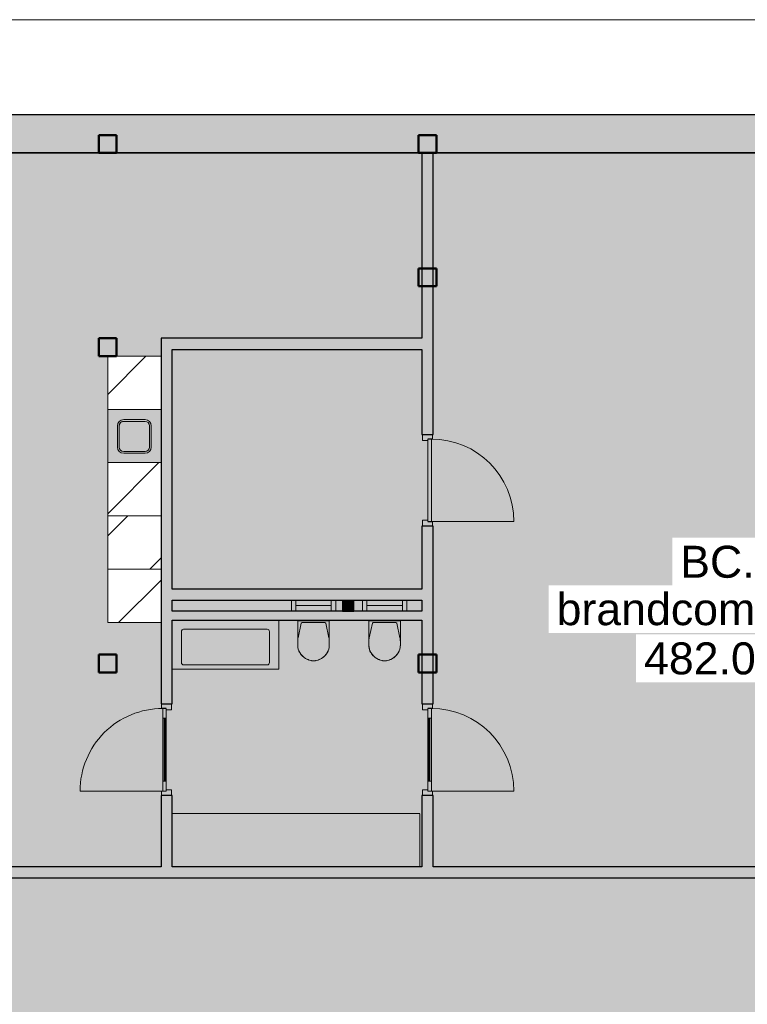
# Model space of a CAD drawing. Header units: millimetres. Extents: x 1000 to 188789, y -4122 to 39732.
# Tile 25 of 86: x 32709 to 40900, y 28612 to 39700. Entities that reach past the tile are written whole.
import ezdxf

# ---------------------------------------------------------------- set-up
doc = ezdxf.new("R2010")
doc.units = ezdxf.units.MM
doc.linetypes.add('THO_hhidden', pattern=[2.5, 1.5, -1])
doc.layers.add('A-AREA-BNDY', color=1, linetype='Continuous', lineweight=50, true_color=0xff0000)
doc.layers.add('A-DETL', color=7, linetype='Continuous', lineweight=13, true_color=0x00a600)
for name, color, linetype, lineweight in [('A-AREA-IDEN', 7, 'Continuous', 13), ('A-AREA-PATT', 7, 'Continuous', 13), ('A-DETL-GENF', 7, 'Continuous', 13), ('A-DOOR', 7, 'Continuous', 13), ('A-GENM', 7, 'Continuous', 13), ('A-WALL-PATT', 7, 'Continuous', 18), ('I-WALL', 7, 'Continuous', 18), ('P-SANR-FIXT', 7, 'Continuous', 13), ('S-COLS-SYMB', 7, 'Continuous', 50)]:
    doc.layers.add(name, color=color, linetype=linetype, lineweight=lineweight)
doc.styles.add('Arial', font='arial.ttf', dxfattribs={"height": 360})

# ---------------------------------------------------------------- blocks, each defined once
blk = doc.blocks.new('NLRS_32_DO_WPB_binnen deurkozijn hout_gen_tho - enkele deur met glas_ rechtsdraaiend-2036025-00 begane grond _peil_ BC')
at = {"layer": 'A-DOOR'}
for p, q in [((-467, 0), (-517, 0)), ((-467, -54), (-467, 0)), ((467, -54), (467, 0)), ((467, 0), (517, 0)), ((-450, -114), (-450, -54)), ((450, -114), (450, -54)), ((-517, -114), (-450, -114)), ((517, -114), (450, -114))]:
    blk.add_line(p, q, dxfattribs=at)
blk = doc.blocks.new('NLRS_32_DO_UN_deur_gen_tho - deur met glasvlak_ rechtsdraaiend-1905435-00 begane grond _peil_ BC')
at = {"layer": 'A-DETL-GENF'}
for p, q in [((-465, 0), (-465, 930)), ((-465, 0), (465, 0)), ((-465, -40), (-465, 0)), ((-465, -40), (465, -40)), ((465, -40), (465, 0))]:
    blk.add_line(p, q, dxfattribs=at)
blk.add_arc((-465, 0), 930, 360, 90, dxfattribs=at)
at = {"layer": 'A-GENM', "lineweight": 18}
for p, q in [((-355, 0), (-465, 0)), ((-465, 0), (-465, -40)), ((-355, -40), (-355, 0)), ((465, 0), (355, 0)), ((355, 0), (355, -40)), ((465, -40), (465, 0)), ((-465, -40), (-355, -40)), ((355, -40), (465, -40))]:
    blk.add_line(p, q, dxfattribs=at)
at = {"layer": 'A-GENM'}
for p, q in [((-355, 0), (355, 0)), ((355, 0), (-224, 0)), ((198, 0), (355, 0)), ((355, -40), (-355, -40)), ((355, -40), (-224, -40)), ((355, -40), (-224, -40)), ((198, -40), (355, -40)), ((198, -40), (355, -40))]:
    blk.add_line(p, q, dxfattribs=at)
blk = doc.blocks.new('NLRS_32_DO_WPB_binnen deurkozijn hout_gen_tho - enkele deur_ linksdraaiend-V1-00 begane grond _peil_ BC')
at = {"layer": 'A-DOOR'}
for p, q in [((-467, 0), (-517, 0)), ((-467, -54), (-467, 0)), ((467, -54), (467, 0)), ((467, 0), (517, 0)), ((-450, -114), (-450, -54)), ((450, -114), (450, -54)), ((-517, -114), (-450, -114)), ((517, -114), (450, -114))]:
    blk.add_line(p, q, dxfattribs=at)
blk = doc.blocks.new('NLRS_32_DO_UN_deur_gen_tho - dichte deur_ linksdraaiend-1904965-00 begane grond _peil_ BC')
at = {"layer": 'A-DETL-GENF'}
for p, q in [((465, 0), (465, 930)), ((-465, 0), (465, 0)), ((-465, -40), (-465, 0)), ((-465, -40), (465, -40)), ((465, -40), (465, 0))]:
    blk.add_line(p, q, dxfattribs=at)
blk.add_arc((465, 0), 930, 90, 180, dxfattribs=at)
at = {"layer": 'A-GENM', "lineweight": 18}
for p, q in [((465, 0), (-465, 0)), ((-465, 0), (-465, -40)), ((465, -40), (465, 0)), ((-465, -40), (465, -40))]:
    blk.add_line(p, q, dxfattribs=at)
blk = doc.blocks.new('NLRS_28_SCO_UN_koker_gen_bcb - K200_200_12_5-2195922-00 begane grond _peil_ BC')
at = {"layer": 'S-COLS-SYMB'}
for p, q in [((-100, 100), (100, 100)), ((-100, 100), (-100, -100)), ((100, 100), (100, -100)), ((-100, -100), (100, -100))]:
    blk.add_line(p, q, dxfattribs=at)
blk = doc.blocks.new('NLRS_32_DO_WPB_binnen deurkozijn hout_gen_tho - enkele deur met glas_ linksdraaiend-V64-00 begane grond _peil_ BC')
at = {"layer": 'A-DOOR'}
for p, q in [((-467, 0), (-517, 0)), ((-467, -54), (-467, 0)), ((467, -54), (467, 0)), ((467, 0), (517, 0)), ((-450, -114), (-450, -54)), ((450, -114), (450, -54)), ((-517, -114), (-450, -114)), ((517, -114), (450, -114))]:
    blk.add_line(p, q, dxfattribs=at)
blk = doc.blocks.new('NLRS_32_DO_UN_deur_gen_tho - deur met glasvlak_ linksdraaiend-1905430-00 begane grond _peil_ BC')
at = {"layer": 'A-DETL-GENF'}
for p, q in [((465, 0), (465, 930)), ((-465, 0), (465, 0)), ((-465, -40), (-465, 0)), ((-465, -40), (465, -40)), ((465, -40), (465, 0))]:
    blk.add_line(p, q, dxfattribs=at)
blk.add_arc((465, 0), 930, 90, 180, dxfattribs=at)
at = {"layer": 'A-GENM', "lineweight": 18}
for p, q in [((-355, 0), (-465, 0)), ((-465, 0), (-465, -40)), ((-355, -40), (-355, 0)), ((465, 0), (355, 0)), ((355, 0), (355, -40)), ((465, -40), (465, 0)), ((-465, -40), (-355, -40)), ((355, -40), (465, -40))]:
    blk.add_line(p, q, dxfattribs=at)
at = {"layer": 'A-GENM'}
for p, q in [((355, 0), (-355, 0)), ((-198, 0), (-355, 0)), ((-355, 0), (224, 0)), ((355, -40), (-355, -40)), ((-198, -40), (-355, -40)), ((-355, -40), (224, -40))]:
    blk.add_line(p, q, dxfattribs=at)
blk = doc.blocks.new('NLRS_01_GM_WPB_dummy placeholder_gen_tho - verschoonmeubel 2790x600x900-2183859-00 begane grond _peil_ BC')
at = {"layer": 'A-GENM', "linetype": 'THO_hhidden', "true_color": 0xdcf8f8}
blk.add_hatch(color=7, dxfattribs=at).paths.add_polyline_path([(240, 300), (-1395, 300), (-1395, -300), (1395, -300), (1395, 300)])
at = {"layer": 'A-GENM', "linetype": 'THO_hhidden'}
for p, q in [((-1395, 300), (-1395, -300)), ((-1395, -300), (1395, -300))]:
    blk.add_line(p, q, dxfattribs=at)
blk = doc.blocks.new('NLRS_32_DO_UN_glasvlakvulling_gen_tho - enkelglas-1905434-00 begane grond _peil_ BC')
at = {"layer": 'A-GENM', "true_color": 0xd7e6e6}
blk.add_hatch(color=254, dxfattribs=at).paths.add_polyline_path([(-355, -31), (-355, -41), (355, -41), (355, -31), (173, -31)])
at = {"layer": 'A-GENM', "lineweight": 18}
for p, q in [((355, -31), (-355, -31)), ((-355, -31), (-355, -41)), ((-355, -41), (355, -41)), ((355, -41), (355, -31))]:
    blk.add_line(p, q, dxfattribs=at)
blk = doc.blocks.new('NLRS_74_PF_UN_av_geb_bcb - 300 Varicor active 187_6 cm wit-1976409-00 begane grond _peil_ BC')
at = {"layer": 'P-SANR-FIXT'}
for p, q in [((-470, -105), (470, -105)), ((600, -555), (600, 0)), ((-495, -480), (-495, -130)), ((495, -130), (495, -480)), ((470, -505), (-470, -505)), ((-600, -555), (600, -555))]:
    blk.add_line(p, q, dxfattribs=at)
for centre, start, end in [((-470, -130), 90, 180), ((470, -130), 360, 90), ((-470, -480), 180, 270), ((470, -480), 270, 360)]:
    blk.add_arc(centre, 25, start, end, dxfattribs=at)
blk = doc.blocks.new('NLRS_01_GM_WPB_dummy placeholder_gen_tho - kast 600x600x2100-V65-00 begane grond _peil_ BC')
at = {"layer": 'A-GENM', "true_color": 0x808080}
h = blk.add_hatch(dxfattribs=at)
h.set_pattern_fill('FP_66', color=8, style=0, pattern_type=2)
h.set_pattern_definition([(45, (-33999.64, -33212.5), (-424.264, 424.264), [])])
h.paths.add_polyline_path([(300, -300), (300, 300), (-300, 300), (-300, -300), (250, -300)])
at = {"layer": 'A-GENM', "linetype": 'THO_hhidden'}
for p, q in [((300, 300), (-300, 300)), ((-300, 300), (-300, -300)), ((300, -300), (300, 300)), ((-300, -300), (300, -300))]:
    blk.add_line(p, q, dxfattribs=at)
blk = doc.blocks.new('NLRS_01_GM_WPB_dummy placeholder_gen_tho - kast 600x600x2100-V66-00 begane grond _peil_ BC')
at = {"layer": 'A-GENM', "true_color": 0x808080}
h = blk.add_hatch(dxfattribs=at)
h.set_pattern_fill('FP_67', color=8, style=0, pattern_type=2)
h.set_pattern_definition([(45, (-33999.64, -33812.5), (-424.264, 424.264), [])])
h.paths.add_polyline_path([(300, -300), (300, 300), (-300, 300), (-300, -300), (250, -300)])
at = {"layer": 'A-GENM', "linetype": 'THO_hhidden'}
for p, q in [((300, 300), (-300, 300)), ((-300, 300), (-300, -300)), ((300, -300), (300, 300)), ((-300, -300), (300, -300))]:
    blk.add_line(p, q, dxfattribs=at)
blk = doc.blocks.new('NLRS_01_GM_WPB_dummy placeholder_gen_tho - kast 600x600x2100-V67-00 begane grond _peil_ BC')
at = {"layer": 'A-GENM', "true_color": 0x808080}
h = blk.add_hatch(dxfattribs=at)
h.set_pattern_fill('FP_68', color=8, style=0, pattern_type=2)
h.set_pattern_definition([(45, (-33999.64, -34412.5), (-424.264, 424.264), [])])
h.paths.add_polyline_path([(300, -300), (300, 300), (-300, 300), (-300, -300), (250, -300)])
at = {"layer": 'A-GENM', "linetype": 'THO_hhidden'}
for p, q in [((300, 300), (-300, 300)), ((-300, 300), (-300, -300)), ((300, -300), (300, 300)), ((-300, -300), (300, -300))]:
    blk.add_line(p, q, dxfattribs=at)
blk = doc.blocks.new('NLRS_01_GM_WPB_dummy placeholder_gen_tho - kast 600x600x2100-V68-00 begane grond _peil_ BC')
at = {"layer": 'A-GENM', "true_color": 0x808080}
h = blk.add_hatch(dxfattribs=at)
h.set_pattern_fill('FP_69', color=8, style=0, pattern_type=2)
h.set_pattern_definition([(45, (-33999.64, -35612.5), (-424.264, 424.264), [])])
h.paths.add_polyline_path([(300, -300), (300, 300), (-300, 300), (-300, -300)])
at = {"layer": 'A-GENM', "linetype": 'THO_hhidden'}
for p, q in [((300, 300), (-300, 300)), ((-300, 300), (-300, -300)), ((300, -300), (300, 300)), ((-300, -300), (300, -300))]:
    blk.add_line(p, q, dxfattribs=at)
blk = doc.blocks.new('NLRS_73_PF_UN_rvs gootsteen enkel 340x340 ic6zrl2n_gen_bcb - RVS gootsteen enkel 340x340-1972238-00 begane grond _peil_ BC')
at = {"layer": 'P-SANR-FIXT'}
for p, q in [((-81, 20), (-120, 20)), ((-120, 0), (-81, 0)), ((120, 20), (-81, 20)), ((-81, 0), (120, 0)), ((-190, -50), (-190, -290)), ((-170, -290), (-170, -50)), ((170, -50), (170, -290)), ((190, -290), (190, -50)), ((120, -340), (-120, -340)), ((-120, -360), (120, -360))]:
    blk.add_line(p, q, dxfattribs=at)
for centre, radius, start, end in [((-120, -50), 70, 90, 180), ((120, -50), 70, 0, 90), ((120, -50), 50, 0, 90), ((-120, -50), 50, 90, 180), ((-120, -50), 50, 165.9822, 180), ((-120, -50), 50, 151.917, 161.4219), ((-120, -50), 50, 137.768, 146.5606), ((-120, -50), 50, 123.4394, 132.232), ((-120, -50), 50, 108.5781, 118.083), ((-120, -50), 50, 90, 104.0178), ((-120, -290), 70, 180, 270), ((-120, -290), 50, 180, 270), ((120, -290), 70, 270, 360), ((120, -290), 50, 270, 0)]:
    blk.add_arc(centre, radius, start, end, dxfattribs=at)
blk = doc.blocks.new('NLRS_74_PF_UN_wandtoilet combinatie compleet hoog _950x2400_ 0l8atrse_gen_bcb - wandtoilet combinatie compleet hoog _950x2400_-1932330-00 begane grond _peil_ BC')
at = {"layer": 'P-SANR-FIXT'}
for p, q in [((-250, -122), (-250, 0)), ((-200, 0), (-200, -122)), ((200, -122), (200, 0)), ((250, 0), (250, -122)), ((-150, -60), (-200, -60)), ((-150, -60), (150, -60)), ((200, -60), (150, -60)), ((-180, -223), (-180, -230)), ((-180, -230), (-170, -230)), ((-180, -230), (-170, -230)), ((-178, -223), (-178, -463)), ((-138, -259), (-173, -421)), ((170, -230), (-170, -230)), ((128, -251), (-128, -251)), ((-114, -231), (-84, -231)), ((0, -231), (-84, -231)), ((84, -231), (2, -231)), ((84, -231), (114, -231)), ((173, -421), (138, -259)), ((170, -230), (180, -230)), ((170, -230), (180, -230)), ((177, -463), (177, -223)), ((180, -230), (180, -223)), ((-178, -463), (-178, -507)), ((177, -507), (177, -463))]:
    blk.add_line(p, q, dxfattribs=at)
for centre, radius, start, end in [((-128, -261), 10, 90, 167.8308), ((-128, -261), 10, 102.9718, 128.9154), ((128, -261), 10, 12.1692, 90), ((128, -261), 10, 12.1692, 90), ((22, -463), 200, 167.8308, 180), ((-23, -463), 200, 360, 12.1692), ((-13, -507), 165, 180, 193.9933), ((-12, -507), 165, 180.0039, 209.7886), ((12, -507), 165, 330.2114, 359.9961), ((12, -507), 165, 346.0067, 360), ((-13, -507), 165, 198.5148, 208.0124), ((10, -489), 193, 211.025, 267.0215), ((-13, -507), 165, 212.8597, 218.7063), ((-1, -498), 180, 218.7063, 225.4013), ((12, -485), 198, 225.4013, 237.8044), ((12, -485), 198, 244.6923, 251.2841), ((-10, -489), 193, 272.9785, 328.975), ((-12, -485), 198, 288.7159, 295.3077), ((-12, -485), 198, 302.1956, 314.5987), ((1, -498), 180, 314.5987, 321.2937), ((12, -507), 165, 321.2937, 327.1403), ((12, -507), 165, 331.9876, 341.4852), ((12, -485), 198, 257.5783, 262.6106), ((0, -576), 106, 262.6106, 268.0204), ((0, -576), 106, 271.9796, 277.3894), ((-12, -485), 198, 277.3894, 282.4217)]:
    blk.add_arc(centre, radius, start, end, dxfattribs=at)
blk = doc.blocks.new('NLRS_74_PF_UN_wandtoilet combinatie compleet hoog _950x2400_ 0l8atrse_gen_bcb - wandtoilet combinatie compleet hoog _950x2400_-V81-00 begane grond _peil_ BC')
at = {"layer": 'P-SANR-FIXT'}
for p, q in [((-250, -123), (-250, 0)), ((-200, 0), (-200, -123)), ((200, -123), (200, 0)), ((250, 0), (250, -123)), ((-150, -60), (-200, -60)), ((-150, -60), (150, -60)), ((200, -60), (150, -60)), ((-180, -223), (-180, -230)), ((-180, -230), (-170, -230)), ((-180, -230), (-170, -230)), ((-178, -223), (-178, -463)), ((-138, -259), (-173, -421)), ((170, -230), (-170, -230)), ((128, -251), (-128, -251)), ((-114, -231), (-84, -231)), ((0, -231), (-84, -231)), ((84, -231), (2, -231)), ((84, -231), (114, -231)), ((173, -421), (138, -259)), ((170, -230), (180, -230)), ((170, -230), (180, -230)), ((177, -463), (177, -223)), ((180, -230), (180, -223)), ((-178, -463), (-178, -507)), ((177, -507), (177, -463))]:
    blk.add_line(p, q, dxfattribs=at)
for centre, radius, start, end in [((-128, -261), 10, 90, 167.8308), ((-128, -261), 10, 102.9718, 128.9154), ((128, -261), 10, 12.1692, 90), ((128, -261), 10, 12.1692, 90), ((22, -463), 200, 167.8308, 180), ((-23, -463), 200, 360, 12.1692), ((-13, -507), 165, 180, 193.9933), ((-12, -507), 165, 180.0039, 209.7886), ((12, -507), 165, 330.2114, 359.9961), ((12, -507), 165, 346.0067, 360), ((-13, -507), 165, 198.5148, 208.0124), ((10, -489), 193, 211.025, 267.0215), ((-13, -507), 165, 212.8597, 218.7063), ((-1, -498), 180, 218.7063, 225.4013), ((12, -485), 198, 225.4013, 237.8044), ((12, -485), 198, 244.6923, 251.2841), ((-10, -489), 193, 272.9785, 328.975), ((-12, -485), 198, 288.7159, 295.3077), ((-12, -485), 198, 302.1674, 314.5987), ((1, -498), 180, 314.5987, 321.2937), ((12, -507), 165, 321.2937, 327.1403), ((12, -507), 165, 331.9876, 341.4852), ((12, -485), 198, 257.5783, 262.6106), ((0, -576), 106, 262.6106, 268.0204), ((0, -576), 106, 271.9796, 277.3894), ((-12, -485), 198, 277.3894, 282.4217)]:
    blk.add_arc(centre, radius, start, end, dxfattribs=at)
blk = doc.blocks.new('NLRS_33_GM_WPB_vloeropening schacht rechthoek_gen_tho - 125x125-2338696-00 begane grond _peil_ BC')
at = {"layer": 'A-GENM', "linetype": 'THO_hhidden', "true_color": 0xc8fac8}
blk.add_hatch(color=254, dxfattribs=at).paths.add_polyline_path([(125, -125), (125, 0), (0, 0), (0, -125)])
at = {"layer": 'A-GENM'}
for p, q in [((125, 0), (0, 0)), ((0, 0), (0, -125)), ((125, -125), (125, 0)), ((0, -125), (125, -125))]:
    blk.add_line(p, q, dxfattribs=at)
at = {"layer": 'A-GENM', "linetype": 'THO_hhidden'}
for p, q in [((0, 0), (0, -125)), ((125, 0), (0, 0)), ((0, 0), (125, -125)), ((0, -125), (125, 0)), ((125, -125), (125, 0)), ((0, -125), (125, -125))]:
    blk.add_line(p, q, dxfattribs=at)
blk = doc.blocks.new('NLRS_28_SCO_UN_koker_gen_bcb - K200_200_12_5-2419765-00 begane grond _peil_ BC')
at = {"layer": 'S-COLS-SYMB'}
for p, q in [((-100, 100), (100, 100)), ((-100, -100), (-100, 100)), ((100, -100), (100, 100)), ((-100, -100), (100, -100))]:
    blk.add_line(p, q, dxfattribs=at)

msp = doc.modelspace()

# ---------------------------------------------------------------- hatches: boundary and pattern name
at = {"layer": 'A-AREA-PATT', "true_color": 0xfae6e9}
h = msp.add_hatch(color=7, dxfattribs=at)
h.paths.add_polyline_path([(46712, 10000), (46712, 10600), (48037, 10600), (48037, 12200), (46857, 12200), (46857, 12217), (46872, 12217), (46872, 12215), (47815, 12215), (47815, 13000), (46872, 13000), (46872, 12987), (46857, 12987), (46857, 13027), (46872, 13027), (46872, 13015), (47815, 13015), (47815, 13872), (46872, 13872), (46872, 13797), (46857, 13797), (46857, 13872), (45215, 13872), (45215, 11034), (45090, 11034), (45090, 12050), (44490, 12050), (44490, 15650), (45090, 15650), (45090, 18037), (38087, 18037), (38087, 14094), (38237, 14094), (38237, 15019), (38287, 15019), (38287, 13019), (38237, 13019), (38237, 13944), (38087, 13944), (38087, 11375), (37362, 11375), (37362, 10000), (46225, 10000)])
h.paths.add_polyline_path([(37237, 10000), (37237, 11600), (37362, 11600), (37362, 11500), (37962, 11500), (37962, 18037), (37362, 18037), (37362, 18000), (37237, 18000), (37237, 18037), (37200, 18037), (37200, 18162), (39700, 18162), (39700, 18512), (42100, 18512), (42100, 18162), (44437, 18162), (44437, 18602), (44500, 18602), (44500, 19636), (44437, 19636), (44437, 20200), (44312, 20200), (44312, 20325), (44437, 20325), (44437, 21050), (41687, 21050), (41687, 24200), (41417, 24200), (41417, 24325), (42037, 24325), (42037, 24983), (42162, 24983), (42162, 24325), (44312, 24325), (44312, 24450), (44437, 24450), (44437, 26675), (42162, 26673), (42162, 26017), (42037, 26017), (42037, 28162), (42237, 28162), (42237, 28062), (43271, 28062), (43271, 28162), (51637, 28162), (51637, 28564), (51700, 28564), (51700, 29598), (51637, 29598), (51637, 30037), (30162, 30037), (30162, 29646), (30100, 29646), (30100, 28612), (30162, 28612), (30162, 28162), (37362, 28162), (37363, 27963), (37487, 27963), (37487, 27838), (37362, 27838), (37362, 26800), (39762, 26800), (39762, 26017), (39637, 26017), (39637, 26675), (39162, 26675), (39162, 26075), (37362, 26075), (37362, 24825), (39162, 24825), (39162, 24325), (39637, 24325), (39637, 24983), (39762, 24983), (39762, 24325), (40383, 24325), (40383, 24200), (40112, 24200), (40112, 21050), (37362, 21050), (37362, 20325), (37487, 20325), (37487, 20200), (37362, 20200), (37362, 20037), (30162, 20037), (30162, 19637), (30100, 19637), (30100, 18603), (30162, 18603), (30162, 18162), (30200, 18162), (30200, 18037), (30110, 18037), (30110, 15037), (29510, 15037), (29510, 14754), (29385, 14754), (29385, 15370), (26562, 15370), (26562, 13720), (29512, 13720), (29512, 13595), (26562, 13595), (26562, 10000), (30550, 10000), (30550, 13595), (30546, 13595), (30546, 13720), (30675, 13720), (30675, 10000), (33637, 10000), (33637, 13595), (31709, 13595), (31709, 13720), (31712, 13720), (31712, 15168), (31837, 15168), (31837, 16262), (31837, 16262), (31837, 16202), (31712, 16202), (31712, 16612), (31837, 16612), (31837, 17812), (31712, 17812), (31712, 18037), (31600, 18037), (31600, 18162), (33762, 18162), (33762, 18200), (35236, 18200), (35236, 18000), (33762, 18000), (33762, 15390), (34045, 15390), (34045, 15265), (33762, 15265), (33762, 10000), (35580, 10000)])
h.paths.add_polyline_path([(45136, 10162), (45126, 10162), (45126, 10872), (45136, 10872), (45136, 10762)])
h.paths.add_polyline_path([(48037, 12300), (48037, 12937), (47915, 12937), (47915, 12300)])
h.paths.add_polyline_path([(44728, 12765), (44923, 12767), (44928, 12767), (44945, 12774), (44960, 12786), (44970, 12800), (44977, 12817), (44980, 12835), (44978, 13091), (44967, 13114), (44958, 13125), (44953, 13130), (44931, 13141), (44921, 13144), (44894, 13145), (44654, 13143), (44631, 13133), (44620, 13123), (44615, 13119), (44607, 13105), (44601, 13091), (44600, 13075), (44600, 12835), (44602, 12817), (44609, 12800), (44621, 12785), (44638, 12773), (44652, 12767), (44670, 12765), (44709, 12765)])
h.paths.add_polyline_path([(48037, 13062), (48037, 13872), (47915, 13872), (47915, 13062), (47977, 13062)])
h.paths.add_polyline_path([(37297, 13564), (37237, 13564), (37237, 16036), (37362, 16036), (37362, 13564), (37357, 13564)])
h.paths.add_polyline_path([(35377, 13572), (35252, 13572), (35252, 15265), (35079, 15265), (35079, 15390), (35377, 15390), (35377, 13720)])
h.paths.add_polyline_path([(26609, 14409), (26609, 14409), (26765, 14418)])
h.paths.add_polyline_path([(37038, 18074), (36328, 18074), (36328, 18084), (37038, 18084)])
h.paths.add_polyline_path([(35580, 18074), (35398, 18074), (35398, 18084), (36108, 18084), (36108, 18074), (36097, 18074)])
h.paths.add_polyline_path([(34714, 18321), (34643, 18392), (34664, 18408), (34688, 18418), (34714, 18421), (34740, 18418), (34764, 18408), (34785, 18392), (34740, 18347)])
h.paths.add_polyline_path([(34714, 18221), (34688, 18225), (34664, 18235), (34643, 18251), (34714, 18321), (34785, 18251), (34764, 18235), (34740, 18225)])
h.paths.add_polyline_path([(34262, 18271), (34175, 18321), (34262, 18371), (34262, 18321)])
h.paths.add_polyline_path([(44015, 28284), (43944, 28355), (43965, 28371), (43989, 28381), (44015, 28384), (44041, 28381), (44065, 28371), (44085, 28355), (44041, 28310)])
h.paths.add_polyline_path([(44015, 28184), (43989, 28187), (43965, 28197), (43944, 28213), (44015, 28284), (44085, 28213), (44065, 28197), (44041, 28187)])
h.paths.add_polyline_path([(43563, 28234), (43476, 28284), (43563, 28334)])
h.paths.add_polyline_path([(33677, 30162), (34300, 30162), (34300, 30962), (34425, 30962), (34425, 30762), (37215, 30762), (37215, 30162), (37237, 30162), (37237, 30962), (37362, 30962), (37362, 30162), (44437, 30162), (44437, 30962), (44562, 30962), (44562, 30762), (47562, 30762), (47562, 30162), (48037, 30162), (48037, 30962), (48162, 30962), (48162, 30162), (51700, 30162), (51700, 33162), (52300, 33162), (52300, 33547), (52425, 33547), (52425, 32727), (52537, 32727), (52537, 32732), (52637, 32732), (52637, 32727), (53637, 32727), (53637, 32732), (53652, 32732), (53652, 32727), (55237, 32727), (55237, 35401), (52425, 35401), (52425, 34581), (52300, 34581), (52300, 36346), (52425, 36346), (52425, 35526), (55237, 35526), (55237, 38200), (52425, 38200), (52425, 37380), (52300, 37380), (52300, 38200), (44562, 38200), (44562, 33287), (48162, 33287), (48162, 31996), (48037, 31996), (48036, 32940), (44562, 32940), (44562, 31996), (44437, 31996), (44437, 34600), (43837, 34600), (43837, 38200), (37362, 38200), (37362, 35030), (37237, 35030), (37237, 35987), (34425, 35987), (34425, 33287), (37237, 33287), (37237, 33996), (37362, 33996), (37362, 31996), (37237, 31996), (37237, 32940), (34425, 32940), (34425, 31996), (34300, 31996), (34300, 32912), (33700, 32912), (33700, 35912), (34300, 35912), (34300, 36112), (37237, 36112), (37237, 38200), (29500, 38200), (29500, 37380), (29375, 37380), (29375, 38200), (26562, 38200), (26562, 35526), (29375, 35526), (29375, 36346), (29500, 36346), (29500, 34581), (29375, 34581), (29375, 35401), (26562, 35401), (26562, 32727), (29375, 32727), (29375, 33547), (29500, 33547), (29500, 30162), (32919, 30162)])
h.paths.add_polyline_path([(37326, 31124), (37316, 31124), (37316, 31834), (37326, 31834), (37326, 31165)])
h.paths.add_polyline_path([(34346, 31124), (34336, 31124), (34336, 31834), (34346, 31834), (34346, 31693)])
h.paths.add_polyline_path([(51880, 32067), (52135, 32069), (52150, 32074), (52170, 32089), (52177, 32098), (52183, 32107), (52188, 32122), (52190, 32137), (52190, 32378), (52187, 32396), (52180, 32413), (52163, 32432), (52155, 32438), (52133, 32446), (52120, 32447), (51880, 32447), (51862, 32445), (51845, 32438), (51830, 32426), (51817, 32409), (51812, 32396), (51810, 32372), (51811, 32122), (51817, 32107), (51831, 32087), (51841, 32080), (51849, 32074), (51864, 32069), (51880, 32067)])
h.paths.add_polyline_path([(46220, 33040), (48037, 33040), (48037, 33162), (45649, 33162), (45649, 33040), (46217, 33040)])
h.paths.add_polyline_path([(45320, 33040), (45524, 33040), (45524, 33162), (44562, 33162), (44562, 33040), (45317, 33040)])
h.paths.add_polyline_path([(34440, 33040), (36344, 33040), (36344, 33162), (34425, 33162), (34425, 33040)])
h.paths.add_polyline_path([(36469, 33040), (37237, 33040), (37237, 33162), (36469, 33162)])
h.paths.add_polyline_path([(33880, 34817), (34135, 34819), (34150, 34824), (34170, 34839), (34177, 34848), (34183, 34857), (34188, 34872), (34190, 34887), (34190, 35127), (34187, 35146), (34180, 35163), (34163, 35182), (34155, 35188), (34133, 35196), (34120, 35197), (33880, 35197), (33862, 35195), (33845, 35188), (33830, 35176), (33817, 35159), (33812, 35146), (33810, 35127), (33811, 34872), (33817, 34857), (33831, 34837), (33841, 34830), (33849, 34824), (33864, 34819)])
h.paths.add_polyline_path([(44257, 37105), (44279, 37109), (44288, 37112), (44307, 37127), (44315, 37136), (44320, 37145), (44325, 37159), (44327, 37175), (44327, 37415), (44325, 37433), (44318, 37450), (44300, 37469), (44292, 37476), (44270, 37483), (44257, 37485), (44017, 37485), (43999, 37483), (43982, 37476), (43967, 37464), (43955, 37446), (43950, 37433), (43947, 37415), (43949, 37159), (43954, 37145), (43969, 37125), (43978, 37117), (43987, 37112), (44002, 37107), (44017, 37105), (44229, 37105)])
at = {"layer": 'A-GENM', "true_color": 0xdcf8f8}
h = msp.add_hatch(color=7, dxfattribs=at)
h.paths.add_polyline_path([(34120, 34712), (34300, 34712), (34300, 35312), (33700, 35312), (33700, 34712), (34083, 34712)])
h.paths.add_polyline_path([(34083, 34817), (33864, 34819), (33841, 34830), (33835, 34834), (33825, 34844), (33817, 34857), (33811, 34872), (33810, 34887), (33811, 35139), (33814, 35149), (33822, 35167), (33830, 35177), (33848, 35190), (33869, 35196), (33880, 35197), (34133, 35196), (34145, 35192), (34155, 35188), (34174, 35171), (34180, 35163), (34188, 35140), (34190, 35127), (34188, 34872), (34177, 34848), (34173, 34842), (34163, 34833), (34141, 34821), (34131, 34819), (34120, 34817)])
at = {"layer": 'A-WALL-PATT', "true_color": 0x808080}
msp.add_hatch(color=8, dxfattribs=at).paths.add_polyline_path([(57700, 38200), (57700, 38630), (24100, 38630), (24100, 38200), (57535, 38200)])
at = {"layer": 'A-WALL-PATT', "true_color": 0xc0c0c0}
h = msp.add_hatch(color=9, dxfattribs=at)
h.paths.add_polyline_path([(37362, 30162), (37362, 30962), (37237, 30962), (37237, 30162)])
h.paths.add_polyline_path([(37237, 31996), (37362, 31996), (37362, 33996), (37237, 33996), (37237, 32279)])
h.paths.add_polyline_path([(37237, 35030), (37362, 35030), (37362, 38200), (37237, 38200), (37237, 35209)])
h = msp.add_hatch(color=9, dxfattribs=at)
h.paths.add_polyline_path([(34425, 30162), (34425, 30962), (34300, 30962), (34300, 30162)])
h.paths.add_polyline_path([(34300, 31996), (34425, 31996), (34425, 36112), (34300, 36112), (34300, 32865)])
for points in [[(37237, 35987), (37237, 36112), (34425, 36112), (34425, 35987), (35580, 35987)], [(37237, 33162), (37237, 33287), (34425, 33287), (34425, 33162), (36911, 33162)], [(37362, 30037), (37362, 30162), (34300, 30162), (34300, 30037), (37237, 30037)]]:
    msp.add_hatch(color=9, dxfattribs=at).paths.add_polyline_path(points)
at = {"layer": 'A-WALL-PATT'}
msp.add_hatch(color=256, dxfattribs=at).paths.add_polyline_path([(36911, 32940), (37237, 32940), (37237, 33040), (34425, 33040), (34425, 32940), (36744, 32940)])
at = {"layer": 'A-WALL-PATT', "true_color": 0xd9eeee}
for points in [[(34300, 30037), (34300, 30162), (30162, 30162), (30162, 30037), (32919, 30037)], [(43564, 30037), (44437, 30037), (44437, 30162), (37362, 30162), (37362, 30037), (40903, 30037)]]:
    msp.add_hatch(color=254, dxfattribs=at).paths.add_polyline_path(points)

# ---------------------------------------------------------------- linework, layer by layer
at = {"layer": 'A-AREA-BNDY', "lineweight": 35}
msp.add_line((23500, 38200), (57692, 38200), dxfattribs=at)
at = {"layer": 'A-DETL', "color": 7, "linetype": 'THO_hhidden'}
msp.add_line((24100, 39700), (57692, 39700), dxfattribs=at)
at = {"layer": 'A-GENM', "linetype": 'THO_hhidden'}
msp.add_line((33700, 35312), (33700, 34712), dxfattribs=at)
at = {"layer": 'I-WALL', "lineweight": 25}
for p, q in [((57700, 38630), (24100, 38630)), ((29500, 38200), (37237, 38200)), ((37237, 38200), (37237, 36112)), ((37362, 35030), (37362, 38200)), ((37362, 38200), (44437, 38200)), ((34300, 36112), (34300, 31996)), ((37237, 36112), (34300, 36112)), ((34425, 33287), (34425, 35987)), ((34425, 35987), (37237, 35987)), ((37237, 35987), (37237, 35030)), ((37237, 35030), (37362, 35030)), ((37237, 33996), (37237, 33287)), ((37362, 33996), (37237, 33996)), ((37362, 31996), (37362, 33996)), ((37237, 33287), (34425, 33287)), ((34425, 33040), (34425, 33162)), ((34425, 33162), (37237, 33162)), ((37237, 33162), (37237, 33040)), ((37237, 33040), (34425, 33040)), ((34425, 31996), (34425, 32940)), ((34425, 32940), (37237, 32940)), ((37237, 32940), (37237, 31996)), ((34300, 31996), (34425, 31996)), ((37237, 31996), (37362, 31996)), ((34300, 30962), (34300, 30162)), ((34425, 30962), (34300, 30962)), ((34425, 30162), (34425, 30962)), ((37237, 30962), (37237, 30162)), ((37362, 30962), (37237, 30962)), ((37362, 30162), (37362, 30962)), ((34300, 30162), (29500, 30162)), ((37237, 30162), (34425, 30162)), ((44437, 30162), (37362, 30162)), ((30162, 30037), (51637, 30037))]:
    msp.add_line(p, q, dxfattribs=at)

# ---------------------------------------------------------------- block references
at = {"layer": 'A-DETL-GENF'}
for name, p, rotation in [('NLRS_32_DO_UN_deur_gen_tho - dichte deur_ linksdraaiend-1904965-00 begane grond _peil_ BC', (37343, 34513), 269.9999999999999), ('NLRS_32_DO_UN_deur_gen_tho - deur met glasvlak_ rechtsdraaiend-1905435-00 begane grond _peil_ BC', (34319, 31479), 89.99999999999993), ('NLRS_32_DO_UN_deur_gen_tho - deur met glasvlak_ linksdraaiend-1905430-00 begane grond _peil_ BC', (37343, 31479), 269.9999999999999)]:
    msp.add_blockref(name, p, dxfattribs=dict(at, rotation=rotation))
at = {"layer": 'A-DOOR'}
for name, p, rotation in [('NLRS_32_DO_WPB_binnen deurkozijn hout_gen_tho - enkele deur_ linksdraaiend-V1-00 begane grond _peil_ BC', (37357, 34513), 269.9999999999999), ('NLRS_32_DO_WPB_binnen deurkozijn hout_gen_tho - enkele deur met glas_ rechtsdraaiend-2036025-00 begane grond _peil_ BC', (34305, 31479), 89.99999999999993), ('NLRS_32_DO_WPB_binnen deurkozijn hout_gen_tho - enkele deur met glas_ linksdraaiend-V64-00 begane grond _peil_ BC', (37357, 31479), 269.9999999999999)]:
    msp.add_blockref(name, p, dxfattribs=dict(at, rotation=rotation))
at = {"layer": 'A-GENM', "linetype": 'THO_hhidden'}
for name, p in [('NLRS_01_GM_WPB_dummy placeholder_gen_tho - kast 600x600x2100-V68-00 begane grond _peil_ BC', (34000, 35612)), ('NLRS_01_GM_WPB_dummy placeholder_gen_tho - kast 600x600x2100-V67-00 begane grond _peil_ BC', (34000, 34412)), ('NLRS_01_GM_WPB_dummy placeholder_gen_tho - kast 600x600x2100-V66-00 begane grond _peil_ BC', (34000, 33812)), ('NLRS_01_GM_WPB_dummy placeholder_gen_tho - kast 600x600x2100-V65-00 begane grond _peil_ BC', (34000, 33212))]:
    msp.add_blockref(name, p, dxfattribs=at)
for name, p, rotation in [('NLRS_33_GM_WPB_vloeropening schacht rechthoek_gen_tho - 125x125-2338696-00 begane grond _peil_ BC', (36344, 33037), 89.9999999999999), ('NLRS_01_GM_WPB_dummy placeholder_gen_tho - verschoonmeubel 2790x600x900-2183859-00 begane grond _peil_ BC', (35820, 30462), 180)]:
    msp.add_blockref(name, p, dxfattribs=dict(at, rotation=rotation))
at = {"layer": 'A-GENM'}
for p, rotation in [((34305, 31479), 89.99999999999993), ((37357, 31479), 269.9999999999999)]:
    msp.add_blockref('NLRS_32_DO_UN_glasvlakvulling_gen_tho - enkelglas-1905434-00 begane grond _peil_ BC', p, dxfattribs=dict(at, rotation=rotation))
at = {"layer": 'P-SANR-FIXT'}
for name, p in [('NLRS_73_PF_UN_rvs gootsteen enkel 340x340 ic6zrl2n_gen_bcb - RVS gootsteen enkel 340x340-1972238-00 begane grond _peil_ BC', (34000, 35177)), ('NLRS_74_PF_UN_wandtoilet combinatie compleet hoog _950x2400_ 0l8atrse_gen_bcb - wandtoilet combinatie compleet hoog _950x2400_-1932330-00 begane grond _peil_ BC', (36017, 33162)), ('NLRS_74_PF_UN_wandtoilet combinatie compleet hoog _950x2400_ 0l8atrse_gen_bcb - wandtoilet combinatie compleet hoog _950x2400_-V81-00 begane grond _peil_ BC', (36817, 33162)), ('NLRS_74_PF_UN_av_geb_bcb - 300 Varicor active 187_6 cm wit-1976409-00 begane grond _peil_ BC', (35025, 32940))]:
    msp.add_blockref(name, p, dxfattribs=at)
at = {"layer": 'S-COLS-SYMB'}
for p in [(33700, 38300), (37300, 38300)]:
    msp.add_blockref('NLRS_28_SCO_UN_koker_gen_bcb - K200_200_12_5-2195922-00 begane grond _peil_ BC', p, dxfattribs=at)
at = {"layer": 'S-COLS-SYMB', "rotation": 180}
for p in [(37300, 36800), (33700, 36012), (33700, 32450), (37300, 32450)]:
    msp.add_blockref('NLRS_28_SCO_UN_koker_gen_bcb - K200_200_12_5-2419765-00 begane grond _peil_ BC', p, dxfattribs=at)

# ---------------------------------------------------------------- next in the draw order: texts
at = {"layer": 'A-AREA-IDEN', "char_height": 360, "attachment_point": 1, "style": 'Arial', "bg_fill": 3, "box_fill_scale": 1.25, "bg_fill_color": 256, "bg_fill_true_color": 13158600, "bg_fill_transparency": 0}
for s, insert, width in [('BC.02', (40144, 33776), 1667.51), ('482.00 m²', (39737, 32688), 2693.67)]:
    msp.add_mtext(s, dxfattribs=dict(at, insert=insert, width=width))

# ---------------------------------------------------------------- next in the draw order: texts
at = {"layer": 'A-AREA-IDEN', "insert": (38753, 33242), "char_height": 360, "width": 5098.73, "attachment_point": 1, "style": 'Arial', "bg_fill": 3, "box_fill_scale": 1.25, "bg_fill_color": 256, "bg_fill_true_color": 13158600, "bg_fill_transparency": 0}
msp.add_mtext('brandcompartiment', dxfattribs=at)

doc.saveas('drawing.dxf')
